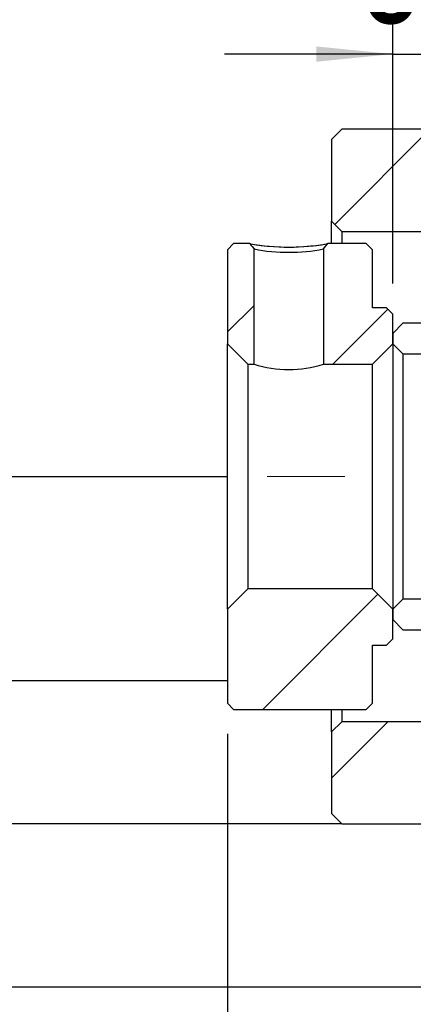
# Model space of a CAD drawing. Header units: millimetres. Extents: x 28 to 292, y 13 to 199.
# Tile 5 of 9: x 227 to 240, y 37 to 69. Entities that reach past the tile are written whole.
import ezdxf

# ---------------------------------------------------------------- set-up
doc = ezdxf.new("R2010")
doc.units = ezdxf.units.MM
doc.linetypes.add('CENTERX2', pattern=[20.32, 12.7, -2.54, 2.54, -2.54])
doc.layers.add('FORMAT', color=7, linetype='Continuous')
doc.styles.add('SLDTEXTSTYLE0', font='TXT', dxfattribs={"width": 0.75})
doc.dimstyles.new('SLDDIMSTYLE3', dxfattribs={"dimtxt": 3.5, "dimasz": 2.5, "dimexe": 0, "dimexo": 0.0625, "dimgap": 0.875, "dimtad": 1, "dimlfac": 1.5, "dimrnd": 1e-09, "dimzin": 12, "dimdsep": 46, "dimtxsty": 'SLDTEXTSTYLE0', "dimsah": 1, "dimcen": 0.09, "dimadec": 0, "dimazin": 3, "dimtfac": 1, "dimtofl": 0, "dimtmove": 0, "dimatfit": 3, "dimfxl": 0, "dimfrac": 2, "dimtolj": 1, "dimtzin": 12, "dimarcsym": 0})
doc.dimstyles.new('SLDDIMSTYLE6', dxfattribs={"dimtxt": 3.5, "dimasz": 2.5, "dimexe": 0, "dimexo": 0.0625, "dimgap": 0.875, "dimtad": 1, "dimdec": 1, "dimlfac": 1.5, "dimrnd": 1e-09, "dimzin": 12, "dimdsep": 46, "dimtxsty": 'SLDTEXTSTYLE0', "dimsah": 1, "dimcen": 0.09, "dimadec": 0, "dimazin": 3, "dimtfac": 1, "dimtdec": 1, "dimtmove": 0, "dimatfit": 0, "dimfxl": 0, "dimfrac": 2, "dimtolj": 1, "dimtzin": 12, "dimarcsym": 0})

# ---------------------------------------------------------------- blocks, each defined once
blk = doc.blocks.new('_D_13')
at = {"layer": 'FORMAT', "color": 7}
for p, q in [((233.84, 45.608), (233.84, 30.84)), ((253.573, 43.675), (253.573, 30.84)), ((233.84, 31.84), (228.34, 31.84)), ((233.84, 31.84), (253.573, 31.84)), ((253.573, 31.84), (259.073, 31.84))]:
    blk.add_line(p, q, dxfattribs=at)
for points in [[(233.84, 31.84), (231.34, 32.09), (231.34, 31.59)], [(253.573, 31.84), (256.073, 31.59), (256.073, 32.09)]]:
    blk.add_solid(points, dxfattribs=at)
at = {"layer": 'FORMAT', "color": 7, "char_height": 3.5, "attachment_point": 1, "style": 'SLDTEXTSTYLE0'}
for s, insert in [('(', (237.535, 36.352)), (')', (248.307, 36.352)), ('29.6', (239.256, 36.352))]:
    blk.add_mtext(s, dxfattribs=dict(at, insert=insert))
blk = doc.blocks.new('_D_14')
at = {"layer": 'FORMAT', "color": 7}
for p, q in [((256.907, 36.342), (256.907, 23.008)), ((207.573, 33.008), (207.573, 23.008)), ((207.573, 24.008), (256.907, 24.008))]:
    blk.add_line(p, q, dxfattribs=at)
for points in [[(207.573, 24.008), (210.073, 23.758), (210.073, 24.258)], [(256.907, 24.008), (254.407, 24.258), (254.407, 23.758)]]:
    blk.add_solid(points, dxfattribs=at)
at = {"layer": 'FORMAT', "color": 7, "insert": (230.487, 28.52), "char_height": 3.5, "attachment_point": 1, "style": 'SLDTEXTSTYLE0'}
blk.add_mtext('74', dxfattribs=at)
blk = doc.blocks.new('_D_15')
at = {"layer": 'FORMAT', "color": 7}
for p, q in [((239.24, 60.308), (239.24, 68.793)), ((242.907, 59.942), (242.907, 68.793)), ((239.24, 67.793), (233.74, 67.793)), ((239.24, 67.793), (242.907, 67.793)), ((242.907, 67.793), (248.407, 67.793))]:
    blk.add_line(p, q, dxfattribs=at)
for points in [[(239.24, 67.793), (236.74, 68.043), (236.74, 67.543)], [(242.907, 67.793), (245.407, 67.543), (245.407, 68.043)]]:
    blk.add_solid(points, dxfattribs=at)
at = {"layer": 'FORMAT', "color": 7, "insert": (238.229, 72.304), "char_height": 3.5, "attachment_point": 1, "style": 'SLDTEXTSTYLE0'}
blk.add_mtext('5.5', dxfattribs=at)

msp = doc.modelspace()

# ---------------------------------------------------------------- hatches: boundary and pattern name
at = {"layer": 'FORMAT', "linetype": 'Continuous', "lineweight": 18}
h = msp.add_hatch(dxfattribs=at)
h.set_pattern_fill('ANSI31', color=256, style=0)
h.paths.add_polyline_path([(242.5734, 62.0085), (242.9068, 62.3418), (242.9068, 63.0085), (242.5734, 63.3418), (241.5734, 63.3418), (241.5734, 65.0085), (241.2401, 65.3418), (237.5734, 65.3418), (237.2401, 65.0085), (237.2401, 62.3418), (237.5734, 62.0085)], flags=0)
h = msp.add_hatch(dxfattribs=at)
h.set_pattern_fill('ANSI31', color=256, style=0)
edge = h.paths.add_edge_path(flags=0)
edge.add_line((234.7068, 61.4339), (234.5647, 61.6085))
edge.add_line((234.5647, 61.6085), (234.0401, 61.6085))
edge.add_line((234.0401, 61.6085), (233.8401, 61.4085))
edge.add_line((233.8401, 61.4085), (233.8401, 58.3418))
edge.add_line((233.8401, 58.3418), (234.5068, 57.6752))
edge.add_line((234.5068, 57.6752), (234.7068, 57.6752))
edge.add_line((234.7068, 57.6752), (234.7068, 61.4339))
h = msp.add_hatch(dxfattribs=at)
h.set_pattern_fill('ANSI31', color=256, style=0)
edge = h.paths.add_edge_path(flags=0)
edge.add_line((234.7068, 61.4339), (234.5647, 61.6085))
edge.add_line((234.5647, 61.6085), (234.0401, 61.6085))
edge.add_line((234.0401, 61.6085), (233.8401, 61.4085))
edge.add_line((233.8401, 61.4085), (233.8401, 58.3418))
edge.add_line((233.8401, 58.3418), (234.5068, 57.6752))
edge.add_line((234.5068, 57.6752), (234.7068, 57.6752))
edge.add_line((234.7068, 57.6752), (234.7068, 61.4339))
h = msp.add_hatch(dxfattribs=at)
h.set_pattern_fill('ANSI31', color=256, style=0)
h.paths.add_polyline_path([(238.5734, 61.4085), (238.3734, 61.6085), (237.1155, 61.6085), (236.9734, 61.4339), (236.9734, 57.6752), (238.5734, 57.6752), (239.2401, 58.3418), (239.2401, 59.3085), (239.0401, 59.5085), (238.5734, 59.5085)], flags=0)
h = msp.add_hatch(dxfattribs=at)
h.set_pattern_fill('ANSI31', color=256, style=0)
h.paths.add_polyline_path([(238.5734, 61.4085), (238.3734, 61.6085), (237.1155, 61.6085), (236.9734, 61.4339), (236.9734, 57.6752), (238.5734, 57.6752), (239.2401, 58.3418), (239.2401, 59.3085), (239.0401, 59.5085), (238.5734, 59.5085)], flags=0)
h = msp.add_hatch(dxfattribs=at)
h.set_pattern_fill('ANSI31', color=256, style=0)
edge = h.paths.add_edge_path(flags=0)
edge.add_line((239.2401, 58.3418), (239.5734, 58.0085))
edge.add_line((239.5734, 58.0085), (242.5734, 58.0085))
edge.add_arc((242.5734, 58.3418), 0.3333, 270, 360)
edge.add_line((242.9068, 58.3418), (242.9068, 58.6752))
edge.add_arc((242.5734, 58.6752), 0.3333, 0, 90)
edge.add_line((242.5734, 59.0085), (239.5734, 59.0085))
edge.add_line((239.5734, 59.0085), (239.2401, 58.6752))
edge.add_line((239.2401, 58.6752), (239.2401, 58.3418))
h = msp.add_hatch(dxfattribs=at)
h.set_pattern_fill('ANSI31', color=256, style=0)
h.paths.add_polyline_path([(233.8401, 46.6085), (234.0401, 46.4085), (238.3734, 46.4085), (238.5734, 46.6085), (238.5734, 48.5085), (239.0401, 48.5085), (239.2401, 48.7085), (239.2401, 49.6752), (238.5734, 50.3418), (234.5068, 50.3418), (233.8401, 49.6752)], flags=0)
h = msp.add_hatch(dxfattribs=at)
h.set_pattern_fill('ANSI31', color=256, style=0)
h.paths.add_polyline_path([(233.8401, 46.6085), (234.0401, 46.4085), (238.3734, 46.4085), (238.5734, 46.6085), (238.5734, 48.5085), (239.0401, 48.5085), (239.2401, 48.7085), (239.2401, 49.6752), (238.5734, 50.3418), (234.5068, 50.3418), (233.8401, 49.6752)], flags=0)
h = msp.add_hatch(dxfattribs=at)
h.set_pattern_fill('ANSI31', color=256, style=0)
edge = h.paths.add_edge_path(flags=0)
edge.add_line((239.5734, 50.0085), (239.2401, 49.6752))
edge.add_line((239.2401, 49.6752), (239.2401, 49.3418))
edge.add_line((239.2401, 49.3418), (239.5734, 49.0085))
edge.add_line((239.5734, 49.0085), (242.5734, 49.0085))
edge.add_arc((242.5734, 49.3418), 0.3333, 270, 360)
edge.add_line((242.9068, 49.3418), (242.9068, 49.6752))
edge.add_arc((242.5734, 49.6752), 0.3333, 0, 90)
edge.add_line((242.5734, 50.0085), (239.5734, 50.0085))
h = msp.add_hatch(dxfattribs=at)
h.set_pattern_fill('ANSI31', color=256, style=0)
h.paths.add_polyline_path([(242.9068, 45.6752), (242.5734, 46.0085), (237.5734, 46.0085), (237.2401, 45.6752), (237.2401, 43.0085), (237.5734, 42.6752), (241.2401, 42.6752), (241.5734, 43.0085), (241.5734, 44.6752), (242.5734, 44.6752), (242.9068, 45.0085)], flags=0)

# ---------------------------------------------------------------- linework, layer by layer
at = {"color": 7, "linetype": 'Continuous', "lineweight": 25}
for p, q in [((237.2401, 65.0085), (237.5734, 65.3418)), ((241.2401, 65.3418), (237.5734, 65.3418)), ((237.2401, 65.0085), (237.2401, 62.3418)), ((237.5734, 62.0085), (237.2401, 62.3418)), ((237.2401, 61.6085), (237.2401, 62.3418)), ((237.5734, 62.0085), (242.5734, 62.0085)), ((237.5734, 62.0085), (237.5734, 61.6085)), ((233.8401, 61.4085), (234.0401, 61.6085)), ((233.8401, 61.4085), (233.8401, 58.3418)), ((234.5647, 61.6085), (234.0401, 61.6085)), ((234.7068, 57.6752), (234.7068, 61.4339)), ((236.9734, 61.4339), (237.1155, 61.6085)), ((236.9734, 61.4339), (236.9734, 57.6752)), ((238.3734, 61.6085), (237.1155, 61.6085)), ((238.3734, 61.6085), (238.5734, 61.4085)), ((238.5734, 59.5085), (238.5734, 61.4085)), ((239.0401, 59.5085), (238.5734, 59.5085)), ((239.0401, 59.5085), (239.2401, 59.3085)), ((239.2401, 58.3418), (239.2401, 59.3085)), ((239.2401, 58.6752), (239.5734, 59.0085)), ((242.5734, 59.0085), (239.5734, 59.0085)), ((239.2401, 58.6752), (239.2401, 58.3418)), ((234.5068, 57.6752), (233.8401, 58.3418)), ((233.8401, 49.6752), (233.8401, 58.3418)), ((239.2401, 58.3418), (238.5734, 57.6752)), ((239.2401, 58.3418), (239.2401, 49.6752)), ((239.5734, 58.0085), (239.2401, 58.3418)), ((239.5734, 58.0085), (242.5734, 58.0085)), ((239.5734, 58.0085), (239.5734, 50.0085)), ((234.5068, 57.6752), (234.5068, 50.3418)), ((234.5068, 57.6752), (234.7068, 57.6752)), ((236.9734, 57.6752), (238.5734, 57.6752)), ((238.5734, 50.3418), (238.5734, 57.6752)), ((212.2401, 54.0085), (233.8401, 54.0085)), ((233.8401, 49.6752), (234.5068, 50.3418)), ((238.5734, 50.3418), (234.5068, 50.3418)), ((238.5734, 50.3418), (239.2401, 49.6752)), ((239.2401, 49.6752), (239.5734, 50.0085)), ((242.5734, 50.0085), (239.5734, 50.0085)), ((233.8401, 49.6752), (233.8401, 46.6085)), ((239.2401, 48.7085), (239.2401, 49.6752)), ((239.2401, 49.6752), (239.2401, 49.3418)), ((239.5734, 49.0085), (239.2401, 49.3418)), ((239.5734, 49.0085), (242.5734, 49.0085)), ((239.2401, 48.7085), (239.0401, 48.5085)), ((238.5734, 48.5085), (239.0401, 48.5085)), ((238.5734, 46.6085), (238.5734, 48.5085)), ((233.8401, 47.3418), (208.2401, 47.3418)), ((234.0401, 46.4085), (233.8401, 46.6085)), ((238.5734, 46.6085), (238.3734, 46.4085)), ((234.0401, 46.4085), (238.3734, 46.4085)), ((237.2401, 45.6752), (237.2401, 46.4085)), ((237.5734, 46.4085), (237.5734, 46.0085)), ((237.2401, 45.6752), (237.5734, 46.0085)), ((242.5734, 46.0085), (237.5734, 46.0085)), ((237.2401, 45.6752), (237.2401, 43.0085)), ((237.5734, 42.6752), (237.2401, 43.0085)), ((237.5734, 42.6752), (208.2401, 42.6752)), ((237.5734, 42.6752), (241.2401, 42.6752)), ((241.5734, 37.3418), (208.2401, 37.3418))]:
    msp.add_line(p, q, dxfattribs=at)
at = {"color": 7, "linetype": 'Continuous', "lineweight": 25, "flags": 128}
for points in [[(234.5647, 61.6085), (234.6035, 61.5607), (234.6424, 61.513), (234.7068, 61.4339)], [(234.5647, 61.6085), (234.5647, 61.6085), (234.5881, 61.604), (234.6582, 61.5919), (234.7751, 61.5741), (234.9388, 61.5522), (235.1358, 61.5298), (235.3518, 61.5115), (235.5868, 61.4997), (235.8409, 61.4955), (236.088, 61.4999), (236.3291, 61.5125), (236.5504, 61.5308), (236.7425, 61.5523), (236.9059, 61.5742), (237.0226, 61.592), (237.0924, 61.604), (237.1155, 61.6085)], [(234.5647, 61.6085), (234.6035, 61.5607), (234.6424, 61.513), (234.7068, 61.4339)]]:
    msp.add_lwpolyline(points, dxfattribs=at)
at = {"color": 7, "linetype": 'Continuous', "lineweight": 25}
for centre, radius, start, end in [((235.8396, 68.7796), 7.2837, 260.01291, 280.08858), ((235.8401, 67.2286), 5.9045, 258.93372, 281.06628), ((235.8401, 61.2468), 3.7471, 252.39497, 287.60503)]:
    msp.add_arc(centre, radius, start, end, dxfattribs=at)
at = {"layer": 'FORMAT', "color": 7, "linetype": 'CENTERX2', "lineweight": 18}
msp.add_line((199.5734, 54.0085), (259.315, 54.0085), dxfattribs=at)

# ---------------------------------------------------------------- dimensions: what is measured, and where the dimension line sits
at = {"layer": 'FORMAT', "color": 7}
for base, p1, p2, dimstyle, picture, middle in [((242.9068, 67.7927), (239.2401, 59.3085), (242.9068, 58.9418), 'SLDDIMSTYLE6', '_D_15', (241.462, 67.7927)), ((256.9068, 24.0085), (207.5734, 34.0085), (256.9068, 37.3418), 'SLDDIMSTYLE3', '_D_14', (233.0736, 24.0085))]:
    dim = msp.add_linear_dim(base=base, p1=p1, p2=p2, dimstyle=dimstyle, dxfattribs=at)
    dim.commit()
    dim.dimension.update_dxf_attribs({"geometry": picture, "text_midpoint": middle, "dimtype": 160})
dim = msp.add_linear_dim(base=(253.5734, 31.8399), p1=(233.8401, 46.6085), p2=(253.5734, 44.6752), text='(<>)', dimstyle='SLDDIMSTYLE6', dxfattribs=at)
dim.commit()
dim.dimension.update_dxf_attribs({"geometry": '_D_13', "text_midpoint": (243.7817, 31.8399), "dimtype": 160})

doc.saveas('drawing.dxf')
